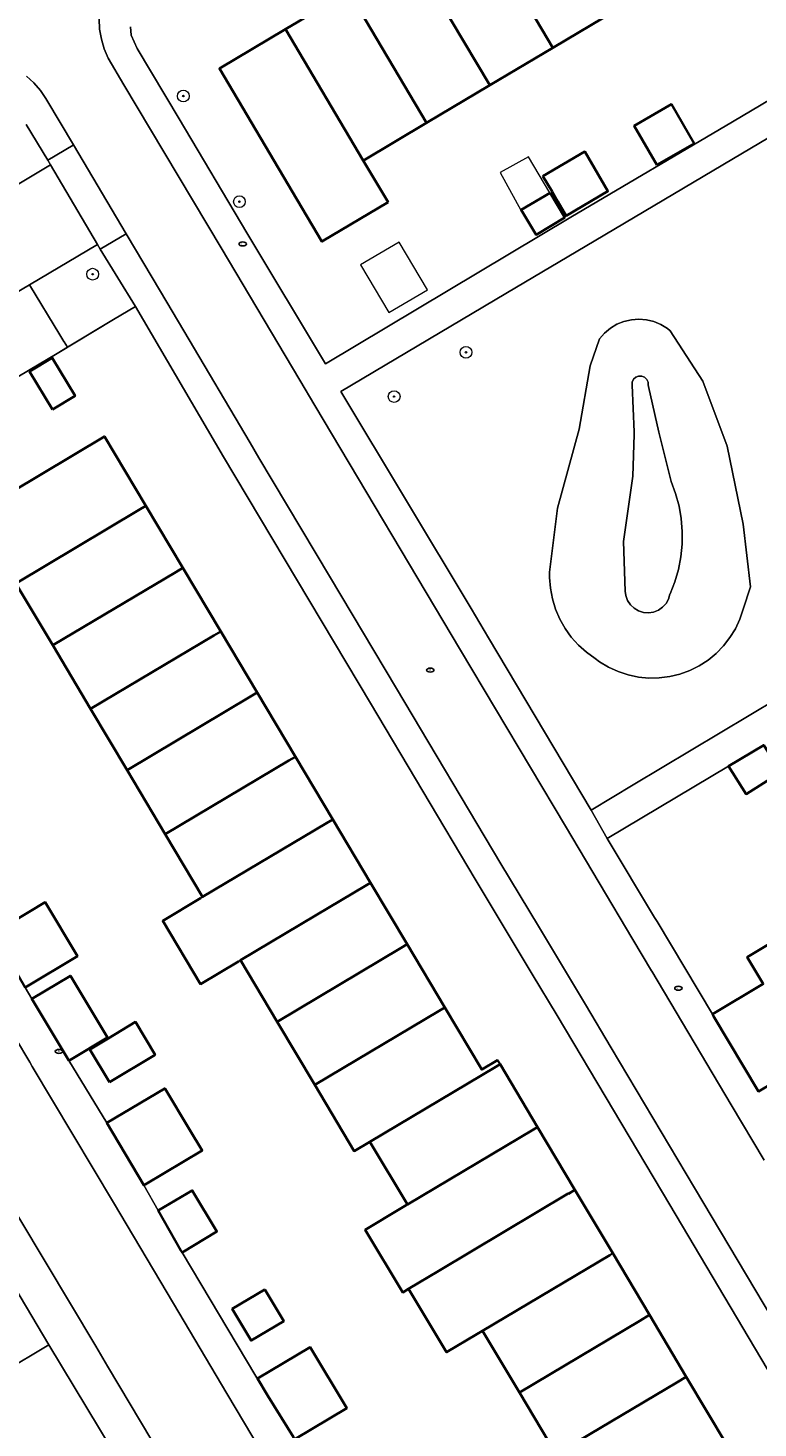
# Model space of a CAD drawing. Extents: x 147051 to 149075, y 463071 to 465537.
# Tile 219 of 229: x 148134 to 148183, y 464692 to 464787. Entities that reach past the tile are written whole.
import ezdxf
from ezdxf.enums import TextEntityAlignment as Align

# ---------------------------------------------------------------- set-up
doc = ezdxf.new("R2010")
doc.units = 0
doc.header["$LTSCALE"] = 0.5
doc.layers.get('0').update_dxf_attribs({"linetype": 'CONTINUOUS'})
for name, color, linetype, lineweight in [('B-PV-GR-BEPLANTING_CULTUUR_HEESTERS-GV', 252, 'CONTINUOUS', 18), ('B-PV-GR-BOOM-S', 252, 'CONTINUOUS', 25), ('B-PV-GR-GROENVOORZIENING-GV', 252, 'CONTINUOUS', 18), ('B-PV-IE-MEUBILAIR-S', 252, 'CONTINUOUS', 25), ('B-PV-IE-TERREINAFSCHEIDING_KUNSTMATIG_HEKWERK-G', 252, 'CONTINUOUS', 18), ('B-PV-OG-BEBOUWING-GV', 6, 'CONTINUOUS', 35), ('B-PV-OG-BEBOUWING_LUIFEL-GV', 6, 'CONTINUOUS', 18), ('B-PV-OG-TERREIN_BEGROEID-GV', 252, 'CONTINUOUS', 18), ('B-PV-OG-TERREIN_ERF-GV', 252, 'CONTINUOUS', 18), ('B-PV-VH-GESLOTENVERHARDING_ASFALT-GV', 252, 'CONTINUOUS', 18), ('B-PV-VH-OPENVERHARDING_BETONSTRAATSTEEN-GV', 252, 'CONTINUOUS', 18), ('B-PV-VH-OPENVERHARDING_TEGEL-GV', 252, 'CONTINUOUS', 18)]:
    doc.layers.add(name, color=color, linetype=linetype, lineweight=lineweight)
doc.styles.add('NLCS-ISO', font='NLCS-ISO.ttf')

# ---------------------------------------------------------------- blocks, each defined once
blk = doc.blocks.new('SIE-MEUBILAIR_PUT_RIOOLPUT-SO')
blk.add_ellipse((0, 0), major_axis=(1.25, 0), ratio=0.54)
at = {"style": 'NLCS-ISO'}
blk.add_text('ri', height=0.75, dxfattribs=at).set_placement((-0.04, 0.07), align=Align.MIDDLE_CENTER)
blk = doc.blocks.new('SGR-BOOM_GBKN-SO')
at = {"linetype": 'ByBlock', "lineweight": 18}
h = blk.add_hatch(color=0, dxfattribs=at)
h.dxf.hatch_style = 1
edge = h.paths.add_edge_path()
edge.add_arc((0, 0), 0.25, 0, 360)
at = {"color": 0, "linetype": 'ByBlock', "lineweight": 18}
for radius in [2, 0.25]:
    blk.add_circle((0, 0), radius, dxfattribs=at)
at = {"color": 0, "linetype": 'ByBlock', "lineweight": 18, "style": 'NLCS-ISO'}
blk.add_attdef('SOORT', (2.5, 0), '', height=1.5, dxfattribs=at)

msp = doc.modelspace()

# ---------------------------------------------------------------- linework, layer by layer
at = {"layer": 'B-PV-GR-BEPLANTING_CULTUUR_HEESTERS-GV', "flags": 128}
msp.add_lwpolyline([(148130.39, 464775.378), (148135.045, 464778.169), (148134.858, 464778.478), (148133.388, 464780.907)], dxfattribs=at)
msp.add_lwpolyline([(148135.975, 464766.125), (148136.199, 464765.754), (148139.331, 464767.643), (148140.829, 464768.526), (148138.436, 464772.427), (148138.238, 464772.75), (148133.629, 464770.012), (148135.691, 464766.598), (148135.955, 464766.158)], close=True, dxfattribs=at)
at = {"layer": 'B-PV-GR-GROENVOORZIENING-GV', "flags": 128}
for points in [[(148176.985, 464767.034), (148176.545, 464767.302), (148176.068, 464767.499), (148175.567, 464767.621), (148175.053, 464767.663), (148174.539, 464767.625), (148174.037, 464767.509), (148173.559, 464767.316), (148173.116, 464767.052), (148172.719, 464766.723), (148172.378, 464766.336), (148171.73, 464764.487), (148170.99, 464760.179), (148169.524, 464754.81), (148168.975, 464750.461), (148168.973, 464750.096), (148169.03, 464749.367), (148169.166, 464748.648), (148169.379, 464747.948), (148169.668, 464747.275), (148170.028, 464746.638), (148170.455, 464746.044), (148170.945, 464745.501), (148171.491, 464745.014), (148172.087, 464744.589), (148172.382, 464744.374), (148172.992, 464744.004), (148173.64, 464743.704), (148174.317, 464743.478), (148175.016, 464743.33), (148175.726, 464743.26), (148176.44, 464743.271), (148177.148, 464743.361), (148177.842, 464743.53), (148178.513, 464743.775), (148179.152, 464744.093), (148179.751, 464744.482), (148180.303, 464744.934), (148180.801, 464745.446), (148181.239, 464746.01), (148181.611, 464746.619), (148181.913, 464747.266), (148182.14, 464747.943), (148182.628, 464749.466), (148182.141, 464753.735), (148181.043, 464759.024), (148179.401, 464763.445), (148177.182, 464766.88)], [(148175.587, 464763.57), (148175.672, 464763.38), (148175.684, 464763.202), (148175.711, 464763.081), (148176.398, 464759.973), (148177.243, 464756.617), (148177.548, 464755.801), (148177.778, 464754.961), (148177.929, 464754.104), (148178.001, 464753.236), (148177.993, 464752.365), (148177.905, 464751.499), (148177.739, 464750.644), (148177.494, 464749.808), (148177.174, 464748.998), (148177.161, 464748.97), (148177.066, 464748.634), (148176.897, 464748.329), (148176.663, 464748.07), (148176.377, 464747.871), (148176.053, 464747.742), (148175.708, 464747.69), (148175.36, 464747.718), (148175.027, 464747.824), (148174.727, 464748.003), (148174.476, 464748.245), (148174.286, 464748.537), (148174.167, 464748.865), (148174.127, 464749.159), (148174.002, 464752.556), (148174.638, 464756.991), (148174.726, 464759.826), (148174.731, 464760.004), (148174.587, 464763.18), (148174.598, 464763.388), (148174.687, 464763.577), (148174.839, 464763.72), (148175.034, 464763.796), (148175.243, 464763.795), (148175.375, 464763.741), (148175.437, 464763.715), (148175.485, 464763.669)], [(148175.485, 464763.669), (148175.437, 464763.715), (148175.375, 464763.741), (148175.243, 464763.795), (148175.034, 464763.796), (148174.839, 464763.72), (148174.687, 464763.577), (148174.598, 464763.388), (148174.587, 464763.18), (148174.731, 464760.004), (148174.726, 464759.826), (148174.638, 464756.991), (148174.002, 464752.556), (148174.127, 464749.159), (148174.167, 464748.865), (148174.286, 464748.537), (148174.476, 464748.245), (148174.727, 464748.003), (148175.027, 464747.824), (148175.36, 464747.718), (148175.708, 464747.69), (148176.053, 464747.742), (148176.377, 464747.871), (148176.663, 464748.07), (148176.897, 464748.329), (148177.066, 464748.634), (148177.161, 464748.97), (148177.174, 464748.998), (148177.494, 464749.808), (148177.739, 464750.644), (148177.905, 464751.499), (148177.993, 464752.365), (148178.001, 464753.236), (148177.929, 464754.104), (148177.778, 464754.961), (148177.548, 464755.801), (148177.243, 464756.617), (148176.398, 464759.973), (148175.711, 464763.081), (148175.684, 464763.202), (148175.672, 464763.38), (148175.587, 464763.57)]]:
    msp.add_lwpolyline(points, close=True, dxfattribs=at)
at = {"layer": 'B-PV-IE-TERREINAFSCHEIDING_KUNSTMATIG_HEKWERK-G', "flags": 128}
for points in [[(148114.873, 464753.269), (148121.395, 464757.062), (148122.611, 464757.355), (148122.824, 464757.852), (148129.636, 464761.854), (148135.511, 464765.34), (148139.331, 464767.643), (148140.829, 464768.526)], [(148114.873, 464753.269), (148121.395, 464757.062), (148122.611, 464757.355), (148122.824, 464757.852), (148129.636, 464761.854), (148135.511, 464765.34), (148139.331, 464767.643), (148140.829, 464768.526)], [(148136.302, 464717.242), (148138.873, 464713.02)], [(148136.302, 464717.242), (148138.873, 464713.02)]]:
    msp.add_lwpolyline(points, dxfattribs=at)
at = {"layer": 'B-PV-OG-BEBOUWING-GV', "flags": 128}
for points in [[(148168.218, 464797.61), (148163.92, 464795.054), (148169.203, 464786.13), (148173.5, 464788.686)], [(148164.906, 464783.574), (148169.203, 464786.13), (148163.92, 464795.054), (148159.623, 464792.497)], [(148160.609, 464781.017), (148164.906, 464783.574), (148159.623, 464792.497), (148155.326, 464789.941)], [(148156.312, 464778.461), (148156.32, 464778.466), (148160.609, 464781.017), (148155.326, 464789.941), (148151.029, 464787.385)], [(148157.998, 464775.613), (148156.312, 464778.461), (148151.029, 464787.385), (148146.534, 464784.711), (148151.811, 464775.783), (148153.503, 464772.939)], [(148176.267, 464778.159), (148178.806, 464779.619), (148177.278, 464782.278), (148174.739, 464780.818)], [(148168.523, 464777.402), (148169.144, 464776.338), (148169.542, 464775.658), (148170.098, 464774.705), (148172.947, 464776.369), (148171.372, 464779.066)], [(148169.009, 464776.258), (148167.055, 464775.097), (148168.06, 464773.408), (148170.013, 464774.57)], [(148135.173, 464761.523), (148136.721, 464762.449), (148135.171, 464765.041), (148133.623, 464764.116)], [(148129.874, 464754.42), (148129.94, 464754.31), (148132.687, 464749.699), (148141.038, 464754.673), (148141.533, 464754.968), (148138.717, 464759.695), (148130.124, 464754.569)], [(148141.038, 464754.673), (148132.687, 464749.699), (148135.196, 464745.489), (148143.56, 464750.471), (148144.041, 464750.757), (148141.533, 464754.968)], [(148146.154, 464746.148), (148146.621, 464746.426), (148144.041, 464750.757), (148143.56, 464750.471), (148135.196, 464745.489), (148137.776, 464741.158)], [(148146.154, 464746.148), (148137.776, 464741.158), (148140.252, 464737.003), (148148.644, 464742.001), (148149.096, 464742.27), (148146.621, 464746.426)], [(148151.256, 464737.647), (148151.694, 464737.908), (148149.096, 464742.27), (148148.644, 464742.001), (148140.252, 464737.003), (148142.851, 464732.641)], [(148181.14, 464737.273), (148182.337, 464735.372), (148184.696, 464736.858), (148183.607, 464738.588), (148183.536, 464738.702)], [(148154.234, 464733.643), (148151.694, 464737.908), (148151.256, 464737.647), (148142.851, 464732.641), (148145.392, 464728.377), (148153.811, 464733.392), (148153.811, 464733.391)], [(148153.811, 464733.391), (148153.811, 464733.392), (148145.392, 464728.377), (148145.247, 464728.29), (148142.675, 464726.746), (148145.255, 464722.448), (148147.827, 464723.992), (148147.958, 464724.07), (148153.065, 464727.112), (148156.522, 464729.172), (148156.799, 464729.337), (148154.234, 464733.643)], [(148158.896, 464724.919), (148159.291, 464725.154), (148156.799, 464729.337), (148156.522, 464729.172), (148153.065, 464727.112), (148147.958, 464724.07), (148150.45, 464719.888)], [(148131.164, 464725.921), (148133.32, 464722.221), (148136.881, 464724.336), (148134.695, 464728.018)], [(148186.905, 464726.97), (148182.414, 464724.29), (148183.509, 464722.456), (148180.052, 464720.403), (148180.133, 464720.267), (148183.172, 464715.149), (148186.641, 464717.209), (148187.712, 464715.415), (148192.202, 464718.096)], [(148161.47, 464720.63), (148161.851, 464720.857), (148159.291, 464725.154), (148158.896, 464724.919), (148150.45, 464719.888), (148153.01, 464715.591)], [(148136.362, 464717.278), (148138.924, 464718.819), (148136.401, 464723.016), (148136.399, 464723.02), (148133.775, 464721.441), (148135.545, 464718.499), (148136.302, 464717.242)], [(148165.333, 464716.831), (148165.611, 464716.997), (148165.447, 464717.271), (148164.369, 464716.629), (148161.851, 464720.857), (148161.47, 464720.63), (148153.01, 464715.591), (148155.693, 464711.089), (148156.769, 464711.73)], [(148139.051, 464715.775), (148142.159, 464717.643), (148140.821, 464719.871), (148138.963, 464718.754), (148137.713, 464718.002)], [(148167.878, 464712.561), (148168.156, 464712.727), (148165.611, 464716.997), (148165.333, 464716.831), (148156.769, 464711.73), (148159.313, 464707.46)], [(148142.838, 464715.325), (148142.818, 464715.358), (148138.873, 464713.02), (148141.393, 464708.769), (148141.481, 464708.821), (148145.365, 464711.123), (148144.506, 464712.552)], [(148170.704, 464708.452), (148168.156, 464712.727), (148167.878, 464712.561), (148159.313, 464707.46), (148159.238, 464707.413), (148158.889, 464707.205), (148156.445, 464705.738), (148159.001, 464701.479), (148159.393, 464701.715), (148161.445, 464702.946), (148170.246, 464708.208), (148170.259, 464708.187)], [(148142.378, 464707.04), (148143.917, 464704.337), (148143.999, 464704.2), (148146.365, 464705.614), (148144.688, 464708.42)], [(148173.066, 464704.018), (148173.273, 464704.141), (148170.704, 464708.452), (148170.259, 464708.187), (148170.246, 464708.208), (148161.445, 464702.946), (148159.393, 464701.715), (148161.979, 464697.406), (148164.031, 464698.637), (148164.428, 464698.875), (148164.429, 464698.874)], [(148175.109, 464699.55), (148175.774, 464699.946), (148173.273, 464704.141), (148173.066, 464704.018), (148164.429, 464698.874), (148166.929, 464694.678)], [(148149.622, 464701.684), (148147.399, 464700.36), (148148.686, 464698.2), (148150.909, 464699.524)], [(148177.623, 464695.361), (148178.275, 464695.75), (148175.774, 464699.946), (148175.109, 464699.55), (148166.929, 464694.678), (148169.43, 464690.481)], [(148149.833, 464694.436), (148151.563, 464691.639), (148151.651, 464691.492), (148155.186, 464693.604), (148152.707, 464697.753), (148149.128, 464695.615)], [(148171.647, 464682.118), (148171.724, 464681.987), (148171.713, 464681.981), (148171.734, 464681.945), (148179.125, 464686.336), (148179.044, 464686.473), (148177.537, 464689.009), (148181.05, 464691.095), (148181.031, 464691.126), (148178.275, 464695.75), (148177.623, 464695.361), (148169.43, 464690.481), (148172.08, 464686.032), (148170.033, 464684.821), (148171.636, 464682.112)]]:
    msp.add_lwpolyline(points, close=True, dxfattribs=at)
at = {"layer": 'B-PV-OG-BEBOUWING_LUIFEL-GV', "flags": 128}
for points in [[(148167.554, 464778.703), (148165.618, 464777.652), (148167.017, 464775.075), (148169.009, 464776.258), (148169.005, 464776.264)], [(148158.758, 464772.911), (148156.127, 464771.357), (148158.041, 464768.116), (148160.671, 464769.67)]]:
    msp.add_lwpolyline(points, close=True, dxfattribs=at)
at = {"layer": 'B-PV-OG-TERREIN_BEGROEID-GV', "flags": 128}
msp.add_lwpolyline([(148186.154, 464781.367), (148182.098, 464778.96), (148171.399, 464772.609), (148166.735, 464769.838), (148154.786, 464762.739), (148163.642, 464747.98), (148164.833, 464745.995), (148171.8, 464734.282), (148174.672, 464736.001), (148184.522, 464741.894)], dxfattribs=at)
for points in [[(148177.182, 464766.88), (148179.401, 464763.445), (148181.043, 464759.024), (148182.141, 464753.735), (148182.628, 464749.466), (148182.14, 464747.943), (148181.913, 464747.266), (148181.611, 464746.619), (148181.239, 464746.01), (148180.801, 464745.446), (148180.303, 464744.934), (148179.751, 464744.482), (148179.152, 464744.093), (148178.513, 464743.775), (148177.842, 464743.53), (148177.148, 464743.361), (148176.44, 464743.271), (148175.726, 464743.26), (148175.016, 464743.33), (148174.317, 464743.478), (148173.64, 464743.704), (148172.992, 464744.004), (148172.382, 464744.374), (148172.087, 464744.589), (148171.491, 464745.014), (148170.945, 464745.501), (148170.455, 464746.044), (148170.028, 464746.638), (148169.668, 464747.275), (148169.379, 464747.948), (148169.166, 464748.648), (148169.03, 464749.367), (148168.973, 464750.096), (148168.975, 464750.461), (148169.524, 464754.81), (148170.99, 464760.179), (148171.73, 464764.487), (148172.378, 464766.336), (148172.719, 464766.723), (148173.116, 464767.052), (148173.559, 464767.316), (148174.037, 464767.509), (148174.539, 464767.625), (148175.053, 464767.663), (148175.567, 464767.621), (148176.068, 464767.499), (148176.545, 464767.302), (148176.985, 464767.034)], [(148142.608, 464685.17), (148134.941, 464697.922), (148122.492, 464690.48), (148111.633, 464683.98), (148102.401, 464678.464), (148104.045, 464676.093), (148105.246, 464675.798), (148113.354, 464680.421), (148128.527, 464689.563), (148130.872, 464690.976), (148133.274, 464688.748), (148145.507, 464667.4), (148148.697, 464669.323), (148146.524, 464673.044), (148148.963, 464674.47)]]:
    msp.add_lwpolyline(points, close=True, dxfattribs=at)
at = {"layer": 'B-PV-OG-TERREIN_ERF-GV', "flags": 128}
for points in [[(148173.5, 464788.686), (148169.203, 464786.13), (148164.906, 464783.574), (148160.609, 464781.017), (148156.32, 464778.466), (148156.312, 464778.461), (148157.998, 464775.613), (148153.503, 464772.939), (148151.811, 464775.783), (148146.534, 464784.711), (148151.029, 464787.385), (148155.326, 464789.941)], [(148140.485, 464787.538), (148140.54, 464786.986), (148140.943, 464786.071), (148143.803, 464781.298), (148148.401, 464773.545), (148153.736, 464764.619), (148170.427, 464774.612), (148181.413, 464781.093), (148185.304, 464783.388)], [(148185.434, 464693.491), (148177.149, 464707.442), (148169.494, 464720.303), (148167.8, 464723.123), (148163.923, 464729.581), (148156.807, 464741.543), (148146.807, 464758.309), (148140.829, 464768.526), (148139.331, 464767.643), (148136.199, 464765.754), (148135.511, 464765.34), (148129.636, 464761.854)], [(148130.124, 464754.569), (148138.717, 464759.695), (148141.533, 464754.968), (148144.041, 464750.757), (148146.621, 464746.426), (148149.096, 464742.27), (148151.694, 464737.908), (148154.234, 464733.643), (148156.799, 464729.337), (148159.291, 464725.154), (148161.851, 464720.857), (148164.369, 464716.629), (148165.447, 464717.271), (148165.611, 464716.997), (148168.156, 464712.727), (148170.704, 464708.452), (148173.273, 464704.141), (148175.774, 464699.946), (148178.275, 464695.75), (148181.031, 464691.126)], [(148169.43, 464690.481), (148166.929, 464694.678), (148164.429, 464698.874), (148164.428, 464698.875), (148164.031, 464698.637), (148161.979, 464697.406), (148159.393, 464701.715), (148159.001, 464701.479), (148156.445, 464705.738), (148158.889, 464707.205), (148159.238, 464707.413), (148159.313, 464707.46), (148156.769, 464711.73), (148155.693, 464711.089), (148153.01, 464715.591), (148150.45, 464719.888), (148147.958, 464724.07), (148147.827, 464723.992), (148145.255, 464722.448), (148142.675, 464726.746), (148145.247, 464728.29), (148145.392, 464728.377), (148142.851, 464732.641), (148140.252, 464737.003), (148137.776, 464741.158), (148135.196, 464745.489), (148132.687, 464749.699)], [(148184.696, 464736.858), (148182.337, 464735.372), (148181.14, 464737.273), (148172.895, 464732.354), (148176.116, 464726.98), (148176.282, 464726.702), (148180.052, 464720.403), (148183.509, 464722.456), (148182.414, 464724.29), (148186.905, 464726.97)], [(148131.164, 464725.921), (148134.695, 464728.018), (148136.881, 464724.336), (148133.32, 464722.221), (148133.775, 464721.441), (148136.399, 464723.02), (148136.401, 464723.016), (148138.924, 464718.819), (148136.362, 464717.278), (148136.302, 464717.242), (148138.873, 464713.02), (148142.818, 464715.358), (148142.838, 464715.325), (148144.506, 464712.552), (148145.365, 464711.123), (148141.481, 464708.821), (148141.393, 464708.769), (148142.378, 464707.04), (148144.688, 464708.42), (148146.365, 464705.614), (148143.999, 464704.2), (148143.917, 464704.337), (148143.996, 464704.199), (148149.004, 464695.776), (148149.833, 464694.436), (148149.128, 464695.615), (148152.707, 464697.753), (148155.186, 464693.604), (148151.651, 464691.492)]]:
    msp.add_lwpolyline(points, dxfattribs=at)
for points in [[(148174.739, 464780.818), (148177.278, 464782.278), (148178.806, 464779.619), (148176.267, 464778.159)], [(148171.372, 464779.066), (148172.947, 464776.369), (148170.098, 464774.705), (148169.542, 464775.658), (148169.144, 464776.338), (148168.523, 464777.402)], [(148170.013, 464774.57), (148168.06, 464773.408), (148167.055, 464775.097), (148169.009, 464776.258)], [(148133.623, 464764.116), (148135.171, 464765.041), (148136.721, 464762.449), (148135.173, 464761.523)], [(148137.713, 464718.002), (148138.963, 464718.754), (148140.821, 464719.871), (148142.159, 464717.643), (148139.051, 464715.775)], [(148150.909, 464699.524), (148148.686, 464698.2), (148147.399, 464700.36), (148149.622, 464701.684)]]:
    msp.add_lwpolyline(points, close=True, dxfattribs=at)
at = {"layer": 'B-PV-VH-GESLOTENVERHARDING_ASFALT-GV', "flags": 128}
msp.add_lwpolyline([(148151.638, 464686.887), (148147.04, 464694.615), (148143.405, 464700.735), (148139.328, 464707.599), (148133.813, 464716.849), (148133.643, 464717.133), (148131.698, 464720.395), (148124.25, 464732.896), (148118.89, 464741.905), (148115.134, 464748.211), (148112.982, 464751.822), (148112.81, 464752.112), (148106.699, 464762.498), (148101.54, 464759.366), (148121.616, 464725.585), (148129.169, 464712.872), (148132.973, 464706.469), (148138.125, 464697.822), (148138.929, 464696.472), (148152.512, 464673.669)], dxfattribs=at)
at = {"layer": 'B-PV-VH-OPENVERHARDING_BETONSTRAATSTEEN-GV', "flags": 128}
for points in [[(148183.578, 464710.467), (148181.32, 464714.247), (148175.927, 464723.323), (148175.91, 464723.351), (148174.641, 464725.483), (148170.056, 464733.184), (148162.926, 464745.152), (148153.011, 464761.786), (148151.989, 464763.509), (148146.643, 464772.517), (148141.844, 464780.555), (148140.033, 464783.6), (148138.974, 464785.414), (148138.703, 464786.05), (148138.507, 464786.713), (148138.389, 464787.394), (148138.35, 464788.084)], [(148133.423, 464784.187), (148133.922, 464783.731), (148134.364, 464783.218), (148134.738, 464782.665), (148134.805, 464782.551), (148136.612, 464779.515), (148140.188, 464773.462), (148142.524, 464769.558), (148144.113, 464766.871), (148148.614, 464759.256), (148149.215, 464758.248), (148154.021, 464750.192), (148158.581, 464742.549), (148165.674, 464730.631), (148168.215, 464726.392), (148171.413, 464721.059), (148173.174, 464718.102), (148178.835, 464708.591), (148187.109, 464694.699)], [(148102.401, 464678.464), (148111.633, 464683.98), (148122.492, 464690.48), (148134.941, 464697.922), (148131.838, 464703.158), (148119.011, 464695.463), (148112.39, 464691.51)]]:
    msp.add_lwpolyline(points, dxfattribs=at)
for points in [[(148117.809, 464767.957), (148119.503, 464765.224), (148121.021, 464762.558), (148133.629, 464770.012), (148138.238, 464772.75), (148135.045, 464778.169), (148130.39, 464775.378)], [(148123.575, 464758.293), (148123.576, 464758.293), (148129.636, 464761.854), (148135.511, 464765.34), (148136.199, 464765.754), (148135.975, 464766.125), (148135.955, 464766.158), (148135.691, 464766.598), (148133.629, 464770.012), (148121.021, 464762.558), (148123.356, 464758.66)]]:
    msp.add_lwpolyline(points, close=True, dxfattribs=at)
at = {"layer": 'B-PV-VH-OPENVERHARDING_TEGEL-GV', "flags": 128}
for points in [[(148152.512, 464673.669), (148138.929, 464696.472), (148138.125, 464697.822), (148132.973, 464706.469), (148129.169, 464712.872), (148121.616, 464725.585), (148101.54, 464759.366), (148100.144, 464761.693), (148095.46, 464769.588), (148091.673, 464775.966), (148090.915, 464777.252), (148090.904, 464777.271), (148090.463, 464778.016), (148089.527, 464779.617), (148086.386, 464784.889), (148083.268, 464790.142), (148080.551, 464794.7)], [(148078.992, 464792.176), (148084.262, 464783.253), (148088.63, 464775.839), (148091.806, 464770.516), (148093.179, 464768.333), (148114.649, 464732.149), (148130.521, 464705.402), (148131.838, 464703.158), (148134.941, 464697.922), (148142.608, 464685.17), (148148.963, 464674.47), (148151.635, 464669.952), (148153.935, 464665.793), (148156.503, 464660.703), (148158.819, 464655.598), (148160.165, 464652.344), (148161.051, 464650.313), (148161.997, 464647.84), (148163.587, 464643.216), (148164.703, 464639.945), (148167.396, 464631.54), (148170.442, 464622.204), (148170.792, 464622.34)], [(148138.35, 464788.084), (148138.389, 464787.394), (148138.507, 464786.713), (148138.703, 464786.05), (148138.974, 464785.414), (148140.033, 464783.6), (148141.844, 464780.555), (148146.643, 464772.517), (148151.989, 464763.509), (148153.011, 464761.786), (148162.926, 464745.152), (148170.056, 464733.184), (148174.641, 464725.483), (148175.91, 464723.351), (148175.927, 464723.323), (148181.32, 464714.247), (148183.578, 464710.467)], [(148185.304, 464783.388), (148181.413, 464781.093), (148170.427, 464774.612), (148153.736, 464764.619), (148148.401, 464773.545), (148143.803, 464781.298), (148140.943, 464786.071), (148140.54, 464786.986), (148140.485, 464787.538)], [(148133.388, 464780.907), (148134.858, 464778.478), (148136.596, 464779.505), (148136.612, 464779.515), (148134.805, 464782.551), (148134.738, 464782.665), (148134.364, 464783.218), (148133.922, 464783.731), (148133.423, 464784.187)], [(148183.172, 464715.149), (148180.133, 464720.267), (148180.052, 464720.403), (148176.282, 464726.702), (148176.116, 464726.98), (148172.895, 464732.354), (148171.8, 464734.282), (148164.833, 464745.995), (148163.642, 464747.98), (148154.786, 464762.739), (148166.735, 464769.838), (148171.399, 464772.609), (148182.098, 464778.96), (148186.154, 464781.367)], [(148187.109, 464694.699), (148178.835, 464708.591), (148173.174, 464718.102), (148171.413, 464721.059), (148168.215, 464726.392), (148165.674, 464730.631), (148158.581, 464742.549), (148154.021, 464750.192), (148149.215, 464758.248), (148148.614, 464759.256), (148144.113, 464766.871), (148142.524, 464769.558), (148140.188, 464773.462), (148138.436, 464772.427), (148140.829, 464768.526), (148146.807, 464758.309), (148156.807, 464741.543), (148163.923, 464729.581), (148167.8, 464723.123), (148169.494, 464720.303), (148177.149, 464707.442), (148185.434, 464693.491)], [(148184.522, 464741.894), (148174.672, 464736.001), (148171.8, 464734.282), (148172.895, 464732.354), (148181.14, 464737.273), (148183.536, 464738.702)], [(148151.563, 464691.639), (148149.833, 464694.436), (148149.004, 464695.776), (148143.996, 464704.199), (148143.917, 464704.337), (148142.378, 464707.04), (148141.393, 464708.769), (148138.873, 464713.02), (148136.302, 464717.242), (148135.545, 464718.499), (148133.775, 464721.441), (148133.32, 464722.221)], [(148131.698, 464720.395), (148133.643, 464717.133), (148133.813, 464716.849), (148139.328, 464707.599), (148143.405, 464700.735), (148147.04, 464694.615), (148151.638, 464686.887)]]:
    msp.add_lwpolyline(points, dxfattribs=at)
msp.add_lwpolyline([(148134.858, 464778.478), (148135.045, 464778.169), (148138.238, 464772.75), (148138.436, 464772.427), (148140.188, 464773.462), (148136.612, 464779.515), (148136.596, 464779.505)], close=True, dxfattribs=at)

# ---------------------------------------------------------------- block references
at = {"layer": 'B-PV-GR-BOOM-S', "xscale": 0.2, "yscale": 0.2, "zscale": 0.2}
for p in [(148144.081, 464782.839), (148147.893, 464775.655), (148137.912, 464770.725), (148163.294, 464765.412), (148158.411, 464762.403)]:
    msp.add_blockref('SGR-BOOM_GBKN-SO', p, dxfattribs=at)
at = {"layer": 'B-PV-IE-MEUBILAIR-S', "xscale": 0.2, "yscale": 0.2, "zscale": 0.2}
for p in [(148148.116, 464772.783), (148160.87, 464743.8), (148177.734, 464722.166), (148135.625, 464717.869)]:
    msp.add_blockref('SIE-MEUBILAIR_PUT_RIOOLPUT-SO', p, dxfattribs=at)

doc.saveas('drawing.dxf')
